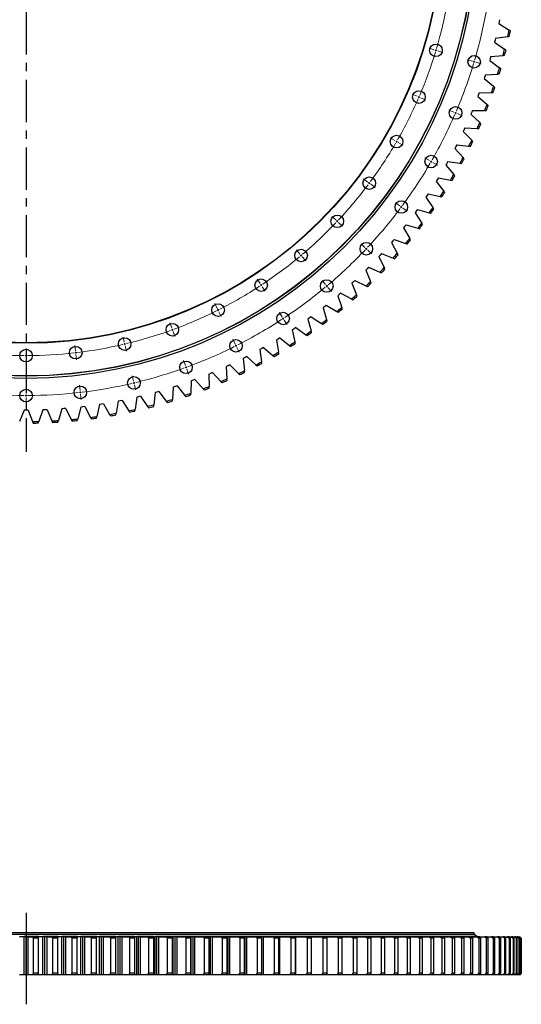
# Model space of a CAD drawing. Header units: millimetres. Extents: x -91 to 13095, y 5119 to 15556.
# Tile 5 of 14: x 3131 to 4450, y 10279 to 12866. Entities that reach past the tile are written whole.
import ezdxf

# ---------------------------------------------------------------- set-up
doc = ezdxf.new("R2010")
doc.units = ezdxf.units.MM
doc.header["$LTSCALE"] = 50
doc.linetypes.add('CENTER', pattern=[10.16, 6.35, -1.27, 1.27, -1.27])

msp = doc.modelspace()

# ---------------------------------------------------------------- linework, layer by layer
at = {"linetype": 'CENTER', "ltscale": 0.35}
msp.add_line((3147.9, 14486.5), (3147.9, 11730.6), dxfattribs=at)
at = {"color": 7, "linetype": 'Continuous', "lineweight": 25}
for p, q in [((4391.8, 12861.1), (4390.7, 12855.9)), ((4392.8, 12866.3), (4391.8, 12861.1)), ((4390.7, 12855.9), (4417.9, 12838.6)), ((4421.5, 12836.3), (4417.9, 12838.6)), ((4381.1, 12812.4), (4379.8, 12807.3)), ((4382.3, 12817.6), (4381.1, 12812.4)), ((4382.3, 12817.6), (4414.2, 12821.9)), ((4414.2, 12821.9), (4418.5, 12822.5)), ((4379.8, 12807.3), (4406.3, 12788.9)), ((4409.8, 12786.5), (4406.3, 12788.9)), ((4368.6, 12764.2), (4367.1, 12759.1)), ((4367.1, 12759.1), (4392.8, 12739.8)), ((4370, 12769.4), (4368.6, 12764.2)), ((4370, 12769.4), (4402, 12772.4)), ((4402, 12772.4), (4406.3, 12772.9)), ((4396.2, 12737.2), (4392.8, 12739.8)), ((4354.1, 12716.6), (4352.4, 12711.5)), ((4352.4, 12711.5), (4377.4, 12691.2)), ((4355.7, 12721.7), (4354.1, 12716.6)), ((4355.7, 12721.7), (4387.9, 12723.5)), ((4387.9, 12723.5), (4392.1, 12723.7)), ((4380.7, 12688.5), (4377.4, 12691.2)), ((4337.8, 12669.5), (4335.9, 12664.6)), ((4335.9, 12664.6), (4360, 12643.2)), ((4339.6, 12674.5), (4337.8, 12669.5)), ((4339.6, 12674.5), (4371.8, 12675.1)), ((4371.8, 12675.1), (4376.1, 12675.2)), ((4321.6, 12628.1), (4319.6, 12623.2)), ((4321.6, 12628.1), (4353.8, 12627.4)), ((4363.2, 12640.4), (4360, 12643.2)), ((4319.6, 12623.2), (4317.6, 12618.3)), ((4317.6, 12618.3), (4340.8, 12596)), ((4353.8, 12627.4), (4358.1, 12627.3)), ((4299.7, 12577.5), (4297.4, 12572.7)), ((4301.9, 12582.4), (4299.7, 12577.5)), ((4301.9, 12582.4), (4334, 12580.4)), ((4334, 12580.4), (4338.3, 12580.1)), ((4343.9, 12593.1), (4340.8, 12596)), ((4297.4, 12572.7), (4319.8, 12549.6)), ((4277.9, 12532.7), (4275.5, 12528)), ((4275.5, 12528), (4296.9, 12504)), ((4280.3, 12537.5), (4277.9, 12532.7)), ((4280.3, 12537.5), (4312.4, 12534.2)), ((4312.4, 12534.2), (4316.6, 12533.8)), ((4322.8, 12546.5), (4319.8, 12549.6)), ((4299.8, 12500.8), (4296.9, 12504)), ((4254.5, 12488.8), (4251.8, 12484.2)), ((4251.8, 12484.2), (4272.3, 12459.3)), ((4257, 12493.5), (4254.5, 12488.8)), ((4257, 12493.5), (4288.9, 12489)), ((4288.9, 12489), (4293.1, 12488.4)), ((4232, 12450.4), (4229.3, 12445.8)), ((4232, 12450.4), (4263.7, 12444.6)), ((4275, 12456), (4272.3, 12459.3)), ((4229.3, 12445.8), (4226.5, 12441.3)), ((4226.5, 12441.3), (4246, 12415.7)), ((4263.7, 12444.6), (4267.9, 12443.9)), ((4202.4, 12403.9), (4199.4, 12399.5)), ((4199.4, 12399.5), (4217.9, 12373.1)), ((4205.4, 12408.3), (4202.4, 12403.9)), ((4205.4, 12408.3), (4236.8, 12401.3)), ((4236.8, 12401.3), (4241, 12400.4)), ((4248.6, 12412.3), (4246, 12415.7)), ((4220.4, 12369.6), (4217.9, 12373.1)), ((4173.9, 12363), (4170.8, 12358.7)), ((4170.8, 12358.7), (4188.2, 12331.7)), ((4177, 12367.4), (4173.9, 12363)), ((4177, 12367.4), (4208.2, 12359.1)), ((4208.2, 12359.1), (4212.3, 12358)), ((4143.9, 12323.3), (4140.6, 12319.2)), ((4140.6, 12319.2), (4156.9, 12291.4)), ((4147.2, 12327.5), (4143.9, 12323.3)), ((4147.2, 12327.5), (4177.9, 12318.1)), ((4177.9, 12318.1), (4182, 12316.8)), ((4190.5, 12328.1), (4188.2, 12331.7)), ((4112.3, 12284.8), (4108.8, 12280.8)), ((4108.8, 12280.8), (4124.1, 12252.4)), ((4115.7, 12288.9), (4112.3, 12284.8)), ((4115.7, 12288.9), (4146.1, 12278.3)), ((4146.1, 12278.3), (4150.1, 12276.8)), ((4159.1, 12287.7), (4156.9, 12291.4)), ((4079.2, 12247.6), (4075.6, 12243.7)), ((4075.6, 12243.7), (4089.7, 12214.8)), ((4082.8, 12251.5), (4079.2, 12247.6)), ((4082.8, 12251.5), (4112.8, 12239.7)), ((4112.8, 12239.7), (4116.7, 12238.1)), ((4126.1, 12248.7), (4124.1, 12252.4)), ((4048.4, 12215.5), (4044.7, 12211.7)), ((4048.4, 12215.5), (4077.9, 12202.5)), ((4091.6, 12210.9), (4089.7, 12214.8)), ((4044.7, 12211.7), (4040.9, 12208)), ((4040.9, 12208), (4053.9, 12178.5)), ((4077.9, 12202.5), (4081.8, 12200.8)), ((4008.8, 12177.2), (4004.9, 12173.6)), ((4004.9, 12173.6), (4016.7, 12143.6)), ((4012.7, 12180.8), (4008.8, 12177.2)), ((4012.7, 12180.8), (4041.6, 12166.7)), ((4041.6, 12166.7), (4045.4, 12164.8)), ((4055.6, 12174.6), (4053.9, 12178.5)), ((3971.6, 12144.1), (3967.5, 12140.7)), ((3967.5, 12140.7), (3978.1, 12110.3)), ((3975.6, 12147.6), (3971.6, 12144.1)), ((3975.6, 12147.6), (4003.9, 12132.3)), ((4018.3, 12139.7), (4016.7, 12143.6)), ((3933.1, 12112.5), (3928.9, 12109.2)), ((3937.2, 12115.8), (3933.1, 12112.5)), ((3937.2, 12115.8), (3965, 12099.5)), ((4003.9, 12132.3), (4007.7, 12130.3)), ((3897.6, 12085.6), (3893.4, 12082.4)), ((3897.6, 12085.6), (3924.7, 12068.2)), ((3928.9, 12109.2), (3938.3, 12078.4)), ((3965, 12099.5), (3968.6, 12097.3)), ((3979.5, 12106.2), (3978.1, 12110.3)), ((3893.4, 12082.4), (3889, 12079.3)), ((3889, 12079.3), (3897.3, 12048.2)), ((3924.7, 12068.2), (3928.3, 12065.8)), ((3939.6, 12074.4), (3938.3, 12078.4)), ((3852.5, 12054), (3848, 12051)), ((3848, 12051), (3855, 12019.6)), ((3856.9, 12057), (3852.5, 12054)), ((3856.9, 12057), (3883.3, 12038.5)), ((3883.3, 12038.5), (3886.8, 12036)), ((3898.3, 12044.1), (3897.3, 12048.2)), ((3810.6, 12027.1), (3806, 12024.4)), ((3806, 12024.4), (3811.7, 11992.7)), ((3815.1, 12029.9), (3810.6, 12027.1)), ((3815.1, 12029.9), (3840.7, 12010.4)), ((3840.7, 12010.4), (3844.1, 12007.8)), ((3856, 12015.4), (3855, 12019.6)), ((3767.6, 12001.9), (3762.9, 11999.4)), ((3762.9, 11999.4), (3767.4, 11967.5)), ((3772.2, 12004.6), (3767.6, 12001.9)), ((3772.2, 12004.6), (3797, 11984.1)), ((3797, 11984.1), (3800.3, 11981.3)), ((3812.5, 11988.5), (3811.7, 11992.7)), ((3678.9, 11956.7), (3674, 11954.5)), ((3683.7, 11959), (3678.9, 11956.7)), ((3683.7, 11959), (3706.8, 11936.6)), ((3723.7, 11978.4), (3718.9, 11976.1)), ((3718.9, 11976.1), (3722.2, 11944)), ((3728.4, 11980.9), (3723.7, 11978.4)), ((3728.4, 11980.9), (3752.4, 11959.4)), ((3752.4, 11959.4), (3755.6, 11956.6)), ((3768, 11963.2), (3767.4, 11967.5)), ((3633.2, 11936.8), (3628.3, 11934.8)), ((3628.3, 11934.8), (3629, 11902.6)), ((3638.1, 11938.8), (3633.2, 11936.8)), ((3638.1, 11938.8), (3660.4, 11915.6)), ((3674, 11954.5), (3676, 11922.4)), ((3706.8, 11936.6), (3709.9, 11933.6)), ((3722.6, 11939.8), (3722.2, 11944)), ((3544.9, 11904), (3539.8, 11902.3)), ((3544.9, 11904), (3565.2, 11879)), ((3581.8, 11916.8), (3581.3, 11884.6)), ((3586.9, 11918.6), (3581.8, 11916.8)), ((3591.8, 11920.5), (3586.9, 11918.6)), ((3591.8, 11920.5), (3613.2, 11896.3)), ((3660.4, 11915.6), (3663.3, 11912.5)), ((3676.3, 11918.1), (3676, 11922.4)), ((3487, 11886.4), (3483.9, 11854.4)), ((3492.1, 11887.8), (3487, 11886.4)), ((3497.3, 11889.3), (3492.1, 11887.8)), ((3497.3, 11889.3), (3516.6, 11863.6)), ((3534.7, 11900.7), (3532.9, 11868.5)), ((3539.8, 11902.3), (3534.7, 11900.7)), ((3565.2, 11879), (3567.9, 11875.7)), ((3581.2, 11880.3), (3581.3, 11884.6)), ((3613.2, 11896.3), (3616, 11893.1)), ((3629.1, 11898.3), (3629, 11902.6)), ((3341, 11855), (3334.2, 11823.6)), ((3346.3, 11855.8), (3341, 11855)), ((3351.5, 11856.7), (3346.3, 11855.8)), ((3351.5, 11856.7), (3367.7, 11828.9)), ((3390.1, 11863.6), (3384.5, 11831.9)), ((3395.3, 11864.6), (3390.1, 11863.6)), ((3400.5, 11865.7), (3395.3, 11864.6)), ((3400.5, 11865.7), (3417.8, 11838.5)), ((3438.8, 11874.1), (3434.4, 11842.1)), ((3443.9, 11875.3), (3438.8, 11874.1)), ((3449.1, 11876.5), (3443.9, 11875.3)), ((3449.1, 11876.5), (3467.5, 11850.1)), ((3483.5, 11850.1), (3483.9, 11854.4)), ((3516.6, 11863.6), (3519.2, 11860.2)), ((3532.7, 11864.3), (3532.9, 11868.5)), ((3142.5, 11840.3), (3130.9, 11810.2)), ((3147.9, 11840.2), (3142.5, 11840.3)), ((3153.2, 11840.3), (3147.9, 11840.2)), ((3153.2, 11840.3), (3164.8, 11810.2)), ((3192.3, 11841), (3181.9, 11810.6)), ((3197.7, 11841.2), (3192.3, 11841)), ((3203, 11841.4), (3197.7, 11841.2)), ((3203, 11841.4), (3215.8, 11811.9)), ((3242.1, 11843.7), (3232.8, 11812.9)), ((3247.4, 11844.1), (3242.1, 11843.7)), ((3252.7, 11844.6), (3247.4, 11844.1)), ((3252.7, 11844.6), (3266.7, 11815.6)), ((3291.6, 11848.4), (3283.6, 11817.2)), ((3296.9, 11849), (3291.6, 11848.4)), ((3302.2, 11849.7), (3296.9, 11849)), ((3302.2, 11849.7), (3317.3, 11821.2)), ((3367.7, 11828.9), (3369.9, 11825.2)), ((3383.8, 11827.7), (3384.5, 11831.9)), ((3417.8, 11838.5), (3420.1, 11834.9)), ((3433.9, 11837.9), (3434.4, 11842.1)), ((3467.5, 11850.1), (3469.9, 11846.6)), ((3164.8, 11810.2), (3166.4, 11806.2)), ((3180.5, 11806.5), (3181.9, 11810.6)), ((3215.8, 11811.9), (3217.5, 11808)), ((3231.6, 11808.8), (3232.8, 11812.9)), ((3266.7, 11815.6), (3268.5, 11811.7)), ((3282.5, 11813.1), (3283.6, 11817.2)), ((3317.3, 11821.2), (3319.3, 11817.5)), ((3333.3, 11819.4), (3334.2, 11823.6)), ((4326.9, 10461.9), (1968.9, 10461.9)), ((4326.4, 10466.4), (1969.4, 10466.4)), ((4326.4, 10462.4), (1969.4, 10462.4)), ((3142.5, 10456.4), (3130.9, 10456.4)), ((3142.5, 10356.4), (3142.5, 10456.4)), ((3147.9, 10456.4), (3142.5, 10456.4)), ((3181.7, 10456.5), (3142.8, 10456.5)), ((3147.9, 10356.4), (3147.9, 10456.4)), ((3153.2, 10456.4), (3147.9, 10456.4)), ((3153.2, 10356.4), (3153.2, 10456.4)), ((3153.2, 10456.4), (3164.8, 10456.4)), ((3164.8, 10456.4), (3166.4, 10452.4)), ((3181.9, 10456.4), (3164.8, 10456.4)), ((3180.5, 10452.4), (3181.9, 10456.4)), ((3192.3, 10456.4), (3181.9, 10456.4)), ((3192.3, 10356.4), (3192.3, 10456.4)), ((3197.7, 10456.4), (3192.3, 10456.4)), ((3232.7, 10456.5), (3192.5, 10456.5)), ((3197.7, 10356.4), (3197.7, 10456.4)), ((3203, 10456.4), (3197.7, 10456.4)), ((3203, 10356.4), (3203, 10456.4)), ((3203, 10456.4), (3215.8, 10456.4)), ((3215.8, 10456.4), (3217.5, 10452.4)), ((3232.8, 10456.4), (3215.8, 10456.4)), ((3231.6, 10452.4), (3232.8, 10456.4)), ((3242.1, 10456.4), (3232.8, 10456.4)), ((3242.1, 10356.4), (3242.1, 10456.4)), ((3247.4, 10456.4), (3242.1, 10456.4)), ((3283.4, 10456.5), (3242.2, 10456.5)), ((3247.4, 10356.4), (3247.4, 10456.4)), ((3252.7, 10456.4), (3247.4, 10456.4)), ((3252.7, 10356.4), (3252.7, 10456.4)), ((3252.7, 10456.4), (3266.7, 10456.4)), ((3266.7, 10456.4), (3268.5, 10452.4)), ((3283.6, 10456.4), (3266.7, 10456.4)), ((3282.5, 10452.4), (3283.6, 10456.4)), ((3291.6, 10456.4), (3283.6, 10456.4)), ((3291.6, 10356.4), (3291.6, 10456.4)), ((3296.9, 10456.4), (3291.6, 10456.4)), ((3334.1, 10456.5), (3291.8, 10456.5)), ((3296.9, 10356.4), (3296.9, 10456.4)), ((3302.2, 10456.4), (3296.9, 10456.4)), ((3302.2, 10356.4), (3302.2, 10456.4)), ((3302.2, 10456.4), (3317.3, 10456.4)), ((3317.3, 10456.4), (3319.3, 10452.4)), ((3334.2, 10456.4), (3317.3, 10456.4)), ((3333.3, 10452.4), (3334.2, 10456.4)), ((3341, 10456.4), (3334.2, 10456.4)), ((3341, 10356.4), (3341, 10456.4)), ((3346.3, 10456.4), (3341, 10456.4)), ((3384.4, 10456.5), (3341.2, 10456.5)), ((3346.3, 10356.4), (3346.3, 10456.4)), ((3351.5, 10456.4), (3346.3, 10456.4)), ((3351.5, 10356.4), (3351.5, 10456.4)), ((3351.5, 10456.4), (3367.7, 10456.4)), ((3367.7, 10456.4), (3369.9, 10452.4)), ((3384.5, 10456.4), (3367.7, 10456.4)), ((3383.8, 10452.4), (3384.5, 10456.4)), ((3390.1, 10456.4), (3384.5, 10456.4)), ((3390.1, 10356.4), (3390.1, 10456.4)), ((3395.3, 10456.4), (3390.1, 10456.4)), ((3434.3, 10456.5), (3390.2, 10456.5)), ((3395.3, 10356.4), (3395.3, 10456.4)), ((3400.5, 10456.4), (3395.3, 10456.4)), ((3400.5, 10356.4), (3400.5, 10456.4)), ((3400.5, 10456.4), (3417.8, 10456.4)), ((3417.8, 10456.4), (3420.1, 10452.4)), ((3434.4, 10456.4), (3417.8, 10456.4)), ((3433.9, 10452.4), (3434.4, 10456.4)), ((3438.8, 10456.4), (3434.4, 10456.4)), ((3438.8, 10356.4), (3438.8, 10456.4)), ((3443.9, 10456.4), (3438.8, 10456.4)), ((3483.8, 10456.5), (3438.9, 10456.5)), ((3443.9, 10356.4), (3443.9, 10456.4)), ((3449.1, 10456.4), (3443.9, 10456.4)), ((3449.1, 10356.4), (3449.1, 10456.4)), ((3449.1, 10456.4), (3467.5, 10456.4)), ((3467.5, 10456.4), (3469.9, 10452.4)), ((3483.9, 10456.4), (3467.5, 10456.4)), ((3483.5, 10452.4), (3483.9, 10456.4)), ((3487, 10456.4), (3483.9, 10456.4)), ((3487, 10356.4), (3487, 10456.4)), ((3492.1, 10456.4), (3487, 10456.4)), ((3532.8, 10456.5), (3487.2, 10456.5)), ((3492.1, 10356.4), (3492.1, 10456.4)), ((3497.3, 10456.4), (3492.1, 10456.4)), ((3497.3, 10356.4), (3497.3, 10456.4)), ((3497.3, 10456.4), (3516.6, 10456.4)), ((3516.6, 10456.4), (3519.2, 10452.4)), ((3532.9, 10456.4), (3516.6, 10456.4)), ((3532.7, 10452.4), (3532.9, 10456.4)), ((3534.7, 10456.4), (3532.9, 10456.4)), ((3534.7, 10356.4), (3534.7, 10456.4)), ((3539.8, 10456.4), (3534.7, 10456.4)), ((3581.2, 10456.5), (3534.9, 10456.5)), ((3539.8, 10356.4), (3539.8, 10456.4)), ((3544.9, 10456.4), (3539.8, 10456.4)), ((3544.9, 10356.4), (3544.9, 10456.4)), ((3544.9, 10456.4), (3565.2, 10456.4)), ((3565.2, 10456.4), (3567.9, 10452.4)), ((3581.3, 10456.4), (3565.2, 10456.4)), ((3581.2, 10452.4), (3581.3, 10456.4)), ((3581.8, 10456.4), (3581.3, 10456.4)), ((3581.8, 10356.4), (3581.8, 10456.4)), ((3586.9, 10456.4), (3581.8, 10456.4)), ((4332.9, 10456.5), (3582, 10456.5)), ((3586.9, 10356.4), (3586.9, 10456.4)), ((3591.8, 10456.4), (3586.9, 10456.4)), ((3591.8, 10356.4), (3591.8, 10456.4)), ((3591.8, 10456.4), (3613.2, 10456.4)), ((3613.2, 10456.4), (3616, 10452.4)), ((3629, 10456.4), (3613.2, 10456.4)), ((3629.1, 10452.4), (3629, 10456.4)), ((3633.2, 10456.4), (3629, 10456.4)), ((3633.2, 10356.4), (3633.2, 10456.4)), ((3638.1, 10456.4), (3633.2, 10456.4)), ((3638.1, 10356.4), (3638.1, 10456.4)), ((3638.1, 10456.4), (3660.4, 10456.4)), ((3660.4, 10456.4), (3663.3, 10452.4)), ((3676, 10456.4), (3660.4, 10456.4)), ((3676.3, 10452.4), (3676, 10456.4)), ((3678.9, 10456.4), (3676, 10456.4)), ((3678.9, 10356.4), (3678.9, 10456.4)), ((3683.7, 10456.4), (3678.9, 10456.4)), ((3683.7, 10356.4), (3683.7, 10456.4)), ((3683.7, 10456.4), (3706.8, 10456.4)), ((3706.8, 10456.4), (3709.9, 10452.4)), ((3722.2, 10456.4), (3706.8, 10456.4)), ((3722.6, 10452.4), (3722.2, 10456.4)), ((3723.7, 10456.4), (3722.2, 10456.4)), ((3723.7, 10356.4), (3723.7, 10456.4)), ((3728.4, 10456.4), (3723.7, 10456.4)), ((3728.4, 10356.4), (3728.4, 10456.4)), ((3728.4, 10456.4), (3752.4, 10456.4)), ((3752.4, 10456.4), (3755.6, 10452.4)), ((3767.4, 10456.4), (3752.4, 10456.4)), ((3768, 10452.4), (3767.4, 10456.4)), ((3767.6, 10456.4), (3767.4, 10456.4)), ((3772.2, 10456.4), (3767.6, 10456.4)), ((3772.2, 10356.4), (3772.2, 10456.4)), ((3772.2, 10456.4), (3797, 10456.4)), ((3797, 10456.4), (3800.3, 10452.4)), ((3811.7, 10456.4), (3797, 10456.4)), ((3812.5, 10452.4), (3811.7, 10456.4)), ((3815.1, 10456.4), (3811.7, 10456.4)), ((3815.1, 10356.4), (3815.1, 10456.4)), ((3815.1, 10456.4), (3840.7, 10456.4)), ((3840.7, 10456.4), (3844.1, 10452.4)), ((3855, 10456.4), (3840.7, 10456.4)), ((3856, 10452.4), (3855, 10456.4)), ((3856.9, 10456.4), (3855, 10456.4)), ((3856.9, 10356.4), (3856.9, 10456.4)), ((3856.9, 10456.4), (3883.3, 10456.4)), ((3883.3, 10456.4), (3886.8, 10452.4)), ((3897.3, 10456.4), (3883.3, 10456.4)), ((3898.3, 10452.4), (3897.3, 10456.4)), ((3897.6, 10456.4), (3897.3, 10456.4)), ((3897.6, 10455), (3897.6, 10456.4)), ((3897.6, 10456.4), (3924.7, 10456.4)), ((3924.7, 10456.4), (3928.3, 10452.4)), ((3938.3, 10456.4), (3924.7, 10456.4)), ((3939.6, 10452.4), (3938.3, 10456.4)), ((3938.3, 10456.4), (3965, 10456.4)), ((3965, 10456.4), (3968.6, 10452.4)), ((3978.1, 10456.4), (3965, 10456.4)), ((3979.5, 10452.4), (3978.1, 10456.4)), ((3978.1, 10456.4), (4003.9, 10456.4)), ((4003.9, 10456.4), (4007.7, 10452.4)), ((4016.7, 10456.4), (4003.9, 10456.4)), ((4018.3, 10452.4), (4016.7, 10456.4)), ((4016.7, 10456.4), (4041.6, 10456.4)), ((4041.6, 10456.4), (4045.4, 10452.4)), ((4053.9, 10456.4), (4041.6, 10456.4)), ((4055.6, 10452.4), (4053.9, 10456.4)), ((4053.9, 10456.4), (4077.9, 10456.4)), ((4077.9, 10456.4), (4081.8, 10452.4)), ((4089.7, 10456.4), (4077.9, 10456.4)), ((4091.6, 10452.4), (4089.7, 10456.4)), ((4089.7, 10456.4), (4112.8, 10456.4)), ((4112.8, 10456.4), (4116.7, 10452.4)), ((4124.1, 10456.4), (4112.8, 10456.4)), ((4126.1, 10452.4), (4124.1, 10456.4)), ((4124.1, 10456.4), (4146.1, 10456.4)), ((4146.1, 10456.4), (4150.1, 10452.4)), ((4156.9, 10456.4), (4146.1, 10456.4)), ((4159.1, 10452.4), (4156.9, 10456.4)), ((4156.9, 10456.4), (4177.9, 10456.4)), ((4177.9, 10456.4), (4182, 10452.4)), ((4188.2, 10456.4), (4177.9, 10456.4)), ((4190.5, 10452.4), (4188.2, 10456.4)), ((4188.2, 10456.4), (4208.2, 10456.4)), ((4208.2, 10456.4), (4212.3, 10452.4)), ((4217.9, 10456.4), (4208.2, 10456.4)), ((4220.4, 10452.4), (4217.9, 10456.4)), ((4217.9, 10456.4), (4236.8, 10456.4)), ((4236.8, 10456.4), (4241, 10452.4)), ((4246, 10456.4), (4236.8, 10456.4)), ((4248.6, 10452.4), (4246, 10456.4)), ((4246, 10456.4), (4263.7, 10456.4)), ((4263.7, 10456.4), (4267.9, 10452.4)), ((4272.3, 10456.4), (4263.7, 10456.4)), ((4275, 10452.4), (4272.3, 10456.4)), ((4272.3, 10456.4), (4288.9, 10456.4)), ((4288.9, 10456.4), (4293.1, 10452.4)), ((4296.9, 10456.4), (4288.9, 10456.4)), ((4299.8, 10452.4), (4296.9, 10456.4)), ((4296.9, 10456.4), (4312.4, 10456.4)), ((4312.4, 10456.4), (4316.6, 10452.4)), ((4319.8, 10456.4), (4312.4, 10456.4)), ((4319.4, 10461.9), (4319.4, 10462.4)), ((4322.8, 10452.4), (4319.8, 10456.4)), ((4319.8, 10456.4), (4334, 10456.4)), ((4326.4, 10462.4), (4326.4, 10466.4)), ((4326.4, 10456.4), (4326.4, 10456.5)), ((4332.9, 10456.5), (4326.9, 10461.9)), ((4334, 10456.4), (4338.3, 10452.4)), ((4340.8, 10456.4), (4334, 10456.4)), ((4343.9, 10452.4), (4340.8, 10456.4)), ((4340.8, 10456.4), (4353.8, 10456.4)), ((4353.8, 10456.4), (4358.1, 10452.4)), ((4360, 10456.4), (4353.8, 10456.4)), ((4363.2, 10452.4), (4360, 10456.4)), ((4360, 10456.4), (4371.8, 10456.4)), ((4371.8, 10456.4), (4376.1, 10452.4)), ((4377.4, 10456.4), (4371.8, 10456.4)), ((4380.7, 10452.4), (4377.4, 10456.4)), ((4377.4, 10456.4), (4387.9, 10456.4)), ((4387.9, 10456.4), (4392.1, 10452.4)), ((4392.8, 10456.4), (4387.9, 10456.4)), ((4396.2, 10452.4), (4392.8, 10456.4)), ((4392.8, 10456.4), (4402, 10456.4)), ((4402, 10456.4), (4406.3, 10452.4)), ((4406.3, 10456.4), (4402, 10456.4)), ((4409.8, 10452.4), (4406.3, 10456.4)), ((4406.3, 10456.4), (4414.2, 10456.4)), ((4414.2, 10456.4), (4418.5, 10452.4)), ((4417.9, 10456.4), (4414.2, 10456.4)), ((4421.5, 10452.4), (4417.9, 10456.4)), ((4417.9, 10456.4), (4424.5, 10456.4)), ((4424.5, 10456.4), (4428.7, 10452.4)), ((4427.5, 10456.4), (4424.5, 10456.4)), ((4431.2, 10452.4), (4427.5, 10456.4)), ((4427.5, 10456.4), (4432.8, 10456.4)), ((4432.8, 10456.4), (4437, 10452.4)), ((4435.2, 10456.4), (4432.8, 10456.4)), ((4438.9, 10452.4), (4435.2, 10456.4)), ((4435.2, 10456.4), (4439.2, 10456.4)), ((4439.2, 10456.4), (4443.3, 10452.4)), ((4440.8, 10456.4), (4439.2, 10456.4)), ((4444.7, 10452.4), (4440.8, 10456.4)), ((4440.8, 10456.4), (4443.5, 10456.4)), ((4443.5, 10456.4), (4447.6, 10452.4)), ((4444.5, 10456.4), (4443.5, 10456.4)), ((4448.4, 10452.4), (4444.5, 10456.4)), ((4444.5, 10456.4), (4445.8, 10456.4)), ((4445.8, 10456.4), (4449.9, 10452.4)), ((4446.2, 10456.4), (4445.8, 10456.4)), ((4450.1, 10452.4), (4446.2, 10456.4)), ((3180.5, 10452.4), (3166.4, 10452.4)), ((3166.4, 10452.4), (3166.4, 10360.4)), ((3180.5, 10360.4), (3180.5, 10452.4)), ((3231.6, 10452.4), (3217.5, 10452.4)), ((3217.5, 10452.4), (3217.5, 10360.4)), ((3231.6, 10360.4), (3231.6, 10452.4)), ((3268.5, 10452.4), (3268.5, 10360.4)), ((3282.5, 10452.4), (3268.5, 10452.4)), ((3282.5, 10360.4), (3282.5, 10452.4)), ((3319.3, 10452.4), (3319.3, 10360.4)), ((3333.3, 10452.4), (3319.3, 10452.4)), ((3333.3, 10360.4), (3333.3, 10452.4)), ((3369.9, 10452.4), (3369.9, 10360.4)), ((3383.8, 10452.4), (3369.9, 10452.4)), ((3383.8, 10360.4), (3383.8, 10452.4)), ((3420.1, 10452.4), (3420.1, 10360.4)), ((3433.9, 10452.4), (3420.1, 10452.4)), ((3433.9, 10360.4), (3433.9, 10452.4)), ((3469.9, 10452.4), (3469.9, 10360.4)), ((3483.5, 10452.4), (3469.9, 10452.4)), ((3483.5, 10360.4), (3483.5, 10452.4)), ((3532.7, 10452.4), (3519.2, 10452.4)), ((3519.2, 10452.4), (3519.2, 10360.4)), ((3532.7, 10360.4), (3532.7, 10452.4)), ((3581.2, 10452.4), (3567.9, 10452.4)), ((3567.9, 10452.4), (3567.9, 10360.4)), ((3581.2, 10360.4), (3581.2, 10452.4)), ((3616, 10452.4), (3616, 10360.4)), ((3629.1, 10452.4), (3616, 10452.4)), ((3629.1, 10360.4), (3629.1, 10452.4)), ((3663.3, 10452.4), (3663.3, 10360.4)), ((3676.3, 10452.4), (3663.3, 10452.4)), ((3676.3, 10360.4), (3676.3, 10452.4)), ((3722.6, 10452.4), (3709.9, 10452.4)), ((3709.9, 10452.4), (3709.9, 10360.4)), ((3722.6, 10360.4), (3722.6, 10452.4)), ((3768, 10452.4), (3755.6, 10452.4)), ((3755.6, 10452.4), (3755.6, 10360.4)), ((3768, 10360.4), (3768, 10452.4)), ((3812.5, 10452.4), (3800.3, 10452.4)), ((3800.3, 10452.4), (3800.3, 10360.4)), ((3812.5, 10360.4), (3812.5, 10452.4)), ((3844.1, 10452.4), (3844.1, 10360.4)), ((3856, 10452.4), (3844.1, 10452.4)), ((3856, 10360.4), (3856, 10452.4)), ((3886.8, 10452.4), (3886.8, 10360.4)), ((3898.3, 10452.4), (3886.8, 10452.4)), ((3898.3, 10360.4), (3898.3, 10452.4)), ((3928.3, 10452.4), (3928.3, 10360.4)), ((3939.6, 10452.4), (3928.3, 10452.4)), ((3939.6, 10360.4), (3939.6, 10452.4)), ((3979.5, 10452.4), (3968.6, 10452.4)), ((3968.6, 10452.4), (3968.6, 10360.4)), ((3979.5, 10360.4), (3979.5, 10452.4)), ((4018.3, 10452.4), (4007.7, 10452.4)), ((4007.7, 10452.4), (4007.7, 10360.4)), ((4018.3, 10360.4), (4018.3, 10452.4)), ((4045.4, 10452.4), (4045.4, 10360.4)), ((4055.6, 10452.4), (4045.4, 10452.4)), ((4055.6, 10360.4), (4055.6, 10452.4)), ((4091.6, 10452.4), (4081.8, 10452.4)), ((4081.8, 10452.4), (4081.8, 10360.4)), ((4091.6, 10360.4), (4091.6, 10452.4)), ((4126.1, 10452.4), (4116.7, 10452.4)), ((4116.7, 10452.4), (4116.7, 10360.4)), ((4126.1, 10360.4), (4126.1, 10452.4)), ((4159.1, 10452.4), (4150.1, 10452.4)), ((4150.1, 10452.4), (4150.1, 10360.4)), ((4159.1, 10360.4), (4159.1, 10452.4)), ((4190.5, 10452.4), (4182, 10452.4)), ((4182, 10452.4), (4182, 10360.4)), ((4190.5, 10360.4), (4190.5, 10452.4)), ((4212.3, 10452.4), (4212.3, 10360.4)), ((4220.4, 10452.4), (4212.3, 10452.4)), ((4220.4, 10360.4), (4220.4, 10452.4)), ((4241, 10452.4), (4241, 10360.4)), ((4248.6, 10452.4), (4241, 10452.4)), ((4248.6, 10360.4), (4248.6, 10452.4)), ((4267.9, 10452.4), (4267.9, 10360.4)), ((4275, 10452.4), (4267.9, 10452.4)), ((4275, 10360.4), (4275, 10452.4)), ((4293.1, 10452.4), (4293.1, 10360.4)), ((4299.8, 10452.4), (4293.1, 10452.4)), ((4299.8, 10360.4), (4299.8, 10452.4)), ((4316.6, 10452.4), (4316.6, 10360.4)), ((4322.8, 10452.4), (4316.6, 10452.4)), ((4322.8, 10360.4), (4322.8, 10452.4)), ((4338.3, 10452.4), (4338.3, 10360.4)), ((4343.9, 10452.4), (4338.3, 10452.4)), ((4343.9, 10360.4), (4343.9, 10452.4)), ((4358.1, 10452.4), (4358.1, 10360.4)), ((4363.2, 10452.4), (4358.1, 10452.4)), ((4363.2, 10360.4), (4363.2, 10452.4)), ((4376.1, 10452.4), (4376.1, 10360.4)), ((4380.7, 10452.4), (4376.1, 10452.4)), ((4380.7, 10360.4), (4380.7, 10452.4)), ((4392.1, 10452.4), (4392.1, 10360.4)), ((4396.2, 10452.4), (4392.1, 10452.4)), ((4396.2, 10360.4), (4396.2, 10452.4)), ((4406.3, 10452.4), (4406.3, 10360.4)), ((4409.8, 10452.4), (4406.3, 10452.4)), ((4409.8, 10360.4), (4409.8, 10452.4)), ((4418.5, 10452.4), (4418.5, 10360.4)), ((4421.5, 10452.4), (4418.5, 10452.4)), ((4421.5, 10360.4), (4421.5, 10452.4)), ((4428.7, 10452.4), (4428.7, 10360.4)), ((4431.2, 10452.4), (4428.7, 10452.4)), ((4431.2, 10360.4), (4431.2, 10452.4)), ((4437, 10452.4), (4437, 10360.4)), ((4438.9, 10452.4), (4437, 10452.4)), ((4438.9, 10360.4), (4438.9, 10452.4)), ((4443.3, 10452.4), (4443.3, 10360.4)), ((4444.7, 10452.4), (4443.3, 10452.4)), ((4444.7, 10360.4), (4444.7, 10452.4)), ((4447.6, 10452.4), (4447.6, 10360.4)), ((4448.4, 10452.4), (4447.6, 10452.4)), ((4448.4, 10360.4), (4448.4, 10452.4)), ((4449.9, 10452.4), (4449.9, 10360.4)), ((4450.1, 10452.4), (4449.9, 10452.4)), ((4450.1, 10360.4), (4450.1, 10452.4)), ((3142.5, 10356.4), (3130.9, 10356.4)), ((3147.9, 10356.4), (3142.5, 10356.4)), ((3153.2, 10356.4), (3147.9, 10356.4)), ((3164.8, 10356.4), (3153.2, 10356.4)), ((3166.4, 10360.4), (3164.8, 10356.4)), ((3181.9, 10356.4), (3164.8, 10356.4)), ((3180.5, 10360.4), (3166.4, 10360.4)), ((3181.9, 10356.4), (3180.5, 10360.4)), ((3192.3, 10356.4), (3181.9, 10356.4)), ((3197.7, 10356.4), (3192.3, 10356.4)), ((3203, 10356.4), (3197.7, 10356.4)), ((3215.8, 10356.4), (3203, 10356.4)), ((3217.5, 10360.4), (3215.8, 10356.4)), ((3232.8, 10356.4), (3215.8, 10356.4)), ((3231.6, 10360.4), (3217.5, 10360.4)), ((3232.8, 10356.4), (3231.6, 10360.4)), ((3242.1, 10356.4), (3232.8, 10356.4)), ((3247.4, 10356.4), (3242.1, 10356.4)), ((3252.7, 10356.4), (3247.4, 10356.4)), ((3266.7, 10356.4), (3252.7, 10356.4)), ((3268.5, 10360.4), (3266.7, 10356.4)), ((3283.6, 10356.4), (3266.7, 10356.4)), ((3282.5, 10360.4), (3268.5, 10360.4)), ((3283.6, 10356.4), (3282.5, 10360.4)), ((3291.6, 10356.4), (3283.6, 10356.4)), ((3296.9, 10356.4), (3291.6, 10356.4)), ((3302.2, 10356.4), (3296.9, 10356.4)), ((3317.3, 10356.4), (3302.2, 10356.4)), ((3319.3, 10360.4), (3317.3, 10356.4)), ((3334.2, 10356.4), (3317.3, 10356.4)), ((3333.3, 10360.4), (3319.3, 10360.4)), ((3334.2, 10356.4), (3333.3, 10360.4)), ((3341, 10356.4), (3334.2, 10356.4)), ((3346.3, 10356.4), (3341, 10356.4)), ((3351.5, 10356.4), (3346.3, 10356.4)), ((3367.7, 10356.4), (3351.5, 10356.4)), ((3369.9, 10360.4), (3367.7, 10356.4)), ((3384.5, 10356.4), (3367.7, 10356.4)), ((3383.8, 10360.4), (3369.9, 10360.4)), ((3384.5, 10356.4), (3383.8, 10360.4)), ((3390.1, 10356.4), (3384.5, 10356.4)), ((3395.3, 10356.4), (3390.1, 10356.4)), ((3400.5, 10356.4), (3395.3, 10356.4)), ((3417.8, 10356.4), (3400.5, 10356.4)), ((3420.1, 10360.4), (3417.8, 10356.4)), ((3434.4, 10356.4), (3417.8, 10356.4)), ((3433.9, 10360.4), (3420.1, 10360.4)), ((3434.4, 10356.4), (3433.9, 10360.4)), ((3438.8, 10356.4), (3434.4, 10356.4)), ((3443.9, 10356.4), (3438.8, 10356.4)), ((3449.1, 10356.4), (3443.9, 10356.4)), ((3467.5, 10356.4), (3449.1, 10356.4)), ((3469.9, 10360.4), (3467.5, 10356.4)), ((3483.9, 10356.4), (3467.5, 10356.4)), ((3483.5, 10360.4), (3469.9, 10360.4)), ((3483.9, 10356.4), (3483.5, 10360.4)), ((3487, 10356.4), (3483.9, 10356.4)), ((3492.1, 10356.4), (3487, 10356.4)), ((3497.3, 10356.4), (3492.1, 10356.4)), ((3516.6, 10356.4), (3497.3, 10356.4)), ((3519.2, 10360.4), (3516.6, 10356.4)), ((3532.9, 10356.4), (3516.6, 10356.4)), ((3532.7, 10360.4), (3519.2, 10360.4)), ((3532.9, 10356.4), (3532.7, 10360.4)), ((3534.7, 10356.4), (3532.9, 10356.4)), ((3539.8, 10356.4), (3534.7, 10356.4)), ((3544.9, 10356.4), (3539.8, 10356.4)), ((3565.2, 10356.4), (3544.9, 10356.4)), ((3567.9, 10360.4), (3565.2, 10356.4)), ((3581.3, 10356.4), (3565.2, 10356.4)), ((3581.2, 10360.4), (3567.9, 10360.4)), ((3581.3, 10356.4), (3581.2, 10360.4)), ((3581.8, 10356.4), (3581.3, 10356.4)), ((3586.9, 10356.4), (3581.8, 10356.4)), ((3591.8, 10356.4), (3586.9, 10356.4)), ((3613.2, 10356.4), (3591.8, 10356.4)), ((3616, 10360.4), (3613.2, 10356.4)), ((3629, 10356.4), (3613.2, 10356.4)), ((3629.1, 10360.4), (3616, 10360.4)), ((3629, 10356.4), (3629.1, 10360.4)), ((3633.2, 10356.4), (3629, 10356.4)), ((3638.1, 10356.4), (3633.2, 10356.4)), ((3660.4, 10356.4), (3638.1, 10356.4)), ((3663.3, 10360.4), (3660.4, 10356.4)), ((3676, 10356.4), (3660.4, 10356.4)), ((3676.3, 10360.4), (3663.3, 10360.4)), ((3676, 10356.4), (3676.3, 10360.4)), ((3678.9, 10356.4), (3676, 10356.4)), ((3683.7, 10356.4), (3678.9, 10356.4)), ((3706.8, 10356.4), (3683.7, 10356.4)), ((3709.9, 10360.4), (3706.8, 10356.4)), ((3722.2, 10356.4), (3706.8, 10356.4)), ((3722.6, 10360.4), (3709.9, 10360.4)), ((3722.2, 10356.4), (3722.6, 10360.4)), ((3723.7, 10356.4), (3722.2, 10356.4)), ((3728.4, 10356.4), (3723.7, 10356.4)), ((3752.4, 10356.4), (3728.4, 10356.4)), ((3755.6, 10360.4), (3752.4, 10356.4)), ((3767.4, 10356.4), (3752.4, 10356.4)), ((3768, 10360.4), (3755.6, 10360.4)), ((3767.4, 10356.4), (3768, 10360.4)), ((3767.6, 10356.4), (3767.4, 10356.4)), ((3772.2, 10356.4), (3767.6, 10356.4)), ((3797, 10356.4), (3772.2, 10356.4)), ((3800.3, 10360.4), (3797, 10356.4)), ((3811.7, 10356.4), (3797, 10356.4)), ((3812.5, 10360.4), (3800.3, 10360.4)), ((3811.7, 10356.4), (3812.5, 10360.4)), ((3815.1, 10356.4), (3811.7, 10356.4)), ((3840.7, 10356.4), (3815.1, 10356.4)), ((3844.1, 10360.4), (3840.7, 10356.4)), ((3855, 10356.4), (3840.7, 10356.4)), ((3856, 10360.4), (3844.1, 10360.4)), ((3855, 10356.4), (3856, 10360.4)), ((3856.9, 10356.4), (3855, 10356.4)), ((3883.3, 10356.4), (3856.9, 10356.4)), ((3886.8, 10360.4), (3883.3, 10356.4)), ((3897.3, 10356.4), (3883.3, 10356.4)), ((3898.3, 10360.4), (3886.8, 10360.4)), ((3897.3, 10356.4), (3898.3, 10360.4)), ((3897.6, 10356.4), (3897.3, 10356.4)), ((3897.6, 10356.4), (3897.6, 10357.9)), ((3924.7, 10356.4), (3897.6, 10356.4)), ((3928.3, 10360.4), (3924.7, 10356.4)), ((3938.3, 10356.4), (3924.7, 10356.4)), ((3939.6, 10360.4), (3928.3, 10360.4)), ((3938.3, 10356.4), (3939.6, 10360.4)), ((3965, 10356.4), (3938.5, 10356.4)), ((3968.6, 10360.4), (3965, 10356.4)), ((3978.1, 10356.4), (3965, 10356.4)), ((3979.5, 10360.4), (3968.6, 10360.4)), ((3978.1, 10356.4), (3979.5, 10360.4)), ((4003.9, 10356.4), (3978.3, 10356.4)), ((4007.7, 10360.4), (4003.9, 10356.4)), ((4016.7, 10356.4), (4003.9, 10356.4)), ((4018.3, 10360.4), (4007.7, 10360.4)), ((4016.7, 10356.4), (4018.3, 10360.4)), ((4041.6, 10356.4), (4016.9, 10356.4)), ((4045.4, 10360.4), (4041.6, 10356.4)), ((4053.9, 10356.4), (4041.6, 10356.4)), ((4055.6, 10360.4), (4045.4, 10360.4)), ((4053.9, 10356.4), (4055.6, 10360.4)), ((4077.9, 10356.4), (4054.1, 10356.4)), ((4081.8, 10360.4), (4077.9, 10356.4)), ((4089.7, 10356.4), (4077.9, 10356.4)), ((4091.6, 10360.4), (4081.8, 10360.4)), ((4089.7, 10356.4), (4091.6, 10360.4)), ((4112.8, 10356.4), (4090, 10356.4)), ((4116.7, 10360.4), (4112.8, 10356.4)), ((4124.1, 10356.4), (4112.8, 10356.4)), ((4126.1, 10360.4), (4116.7, 10360.4)), ((4124.1, 10356.4), (4126.1, 10360.4)), ((4146.1, 10356.4), (4124.2, 10356.4)), ((4150.1, 10360.4), (4146.1, 10356.4)), ((4156.9, 10356.4), (4146.1, 10356.4)), ((4159.1, 10360.4), (4150.1, 10360.4)), ((4156.9, 10356.4), (4159.1, 10360.4)), ((4177.9, 10356.4), (4157.1, 10356.4)), ((4182, 10360.4), (4177.9, 10356.4)), ((4188.2, 10356.4), (4177.9, 10356.4)), ((4190.5, 10360.4), (4182, 10360.4)), ((4188.2, 10356.4), (4190.5, 10360.4)), ((4208.2, 10356.4), (4188.4, 10356.4)), ((4212.3, 10360.4), (4208.2, 10356.4)), ((4217.9, 10356.4), (4208.2, 10356.4)), ((4220.4, 10360.4), (4212.3, 10360.4)), ((4217.9, 10356.4), (4220.4, 10360.4)), ((4236.8, 10356.4), (4218.1, 10356.4)), ((4241, 10360.4), (4236.8, 10356.4)), ((4246, 10356.4), (4236.8, 10356.4)), ((4248.6, 10360.4), (4241, 10360.4)), ((4246, 10356.4), (4248.6, 10360.4)), ((4263.7, 10356.4), (4246.1, 10356.4)), ((4267.9, 10360.4), (4263.7, 10356.4)), ((4272.3, 10356.4), (4263.7, 10356.4)), ((4275, 10360.4), (4267.9, 10360.4)), ((4272.3, 10356.4), (4275, 10360.4)), ((4288.9, 10356.4), (4272.5, 10356.4)), ((4293.1, 10360.4), (4288.9, 10356.4)), ((4296.9, 10356.4), (4288.9, 10356.4)), ((4299.8, 10360.4), (4293.1, 10360.4)), ((4296.9, 10356.4), (4299.8, 10360.4)), ((4312.4, 10356.4), (4297.1, 10356.4)), ((4316.6, 10360.4), (4312.4, 10356.4)), ((4319.8, 10356.4), (4312.4, 10356.4)), ((4322.8, 10360.4), (4316.6, 10360.4)), ((4319.8, 10356.4), (4322.8, 10360.4)), ((4334, 10356.4), (4320, 10356.4)), ((4338.3, 10360.4), (4334, 10356.4)), ((4340.8, 10356.4), (4334, 10356.4)), ((4343.9, 10360.4), (4338.3, 10360.4)), ((4340.8, 10356.4), (4343.9, 10360.4)), ((4353.8, 10356.4), (4341, 10356.4)), ((4358.1, 10360.4), (4353.8, 10356.4)), ((4360, 10356.4), (4353.8, 10356.4)), ((4363.2, 10360.4), (4358.1, 10360.4)), ((4360, 10356.4), (4363.2, 10360.4)), ((4371.8, 10356.4), (4360.2, 10356.4)), ((4376.1, 10360.4), (4371.8, 10356.4)), ((4377.4, 10356.4), (4371.8, 10356.4)), ((4380.7, 10360.4), (4376.1, 10360.4)), ((4377.4, 10356.4), (4380.7, 10360.4)), ((4387.9, 10356.4), (4377.5, 10356.4)), ((4392.1, 10360.4), (4387.9, 10356.4)), ((4392.8, 10356.4), (4387.9, 10356.4)), ((4396.2, 10360.4), (4392.1, 10360.4)), ((4392.8, 10356.4), (4396.2, 10360.4)), ((4402, 10356.4), (4393, 10356.4)), ((4406.3, 10360.4), (4402, 10356.4)), ((4406.3, 10356.4), (4402, 10356.4)), ((4406.3, 10356.4), (4409.8, 10360.4)), ((4409.8, 10360.4), (4406.3, 10360.4)), ((4414.2, 10356.4), (4406.5, 10356.4)), ((4418.5, 10360.4), (4414.2, 10356.4)), ((4417.9, 10356.4), (4414.2, 10356.4)), ((4417.9, 10356.4), (4421.5, 10360.4)), ((4424.5, 10356.4), (4418.1, 10356.4)), ((4421.5, 10360.4), (4418.5, 10360.4)), ((4428.7, 10360.4), (4424.5, 10356.4)), ((4427.5, 10356.4), (4424.5, 10356.4)), ((4427.5, 10356.4), (4431.2, 10360.4)), ((4432.8, 10356.4), (4427.7, 10356.4)), ((4431.2, 10360.4), (4428.7, 10360.4)), ((4437, 10360.4), (4432.8, 10356.4)), ((4435.2, 10356.4), (4432.8, 10356.4)), ((4435.2, 10356.4), (4438.9, 10360.4)), ((4439.2, 10356.4), (4435.3, 10356.4)), ((4438.9, 10360.4), (4437, 10360.4)), ((4443.3, 10360.4), (4439.2, 10356.4)), ((4440.8, 10356.4), (4439.2, 10356.4)), ((4440.8, 10356.4), (4444.7, 10360.4)), ((4443.5, 10356.4), (4441, 10356.4)), ((4444.7, 10360.4), (4443.3, 10360.4)), ((4447.6, 10360.4), (4443.5, 10356.4)), ((4444.5, 10356.4), (4443.5, 10356.4)), ((4444.5, 10356.4), (4448.4, 10360.4)), ((4445.8, 10356.4), (4444.7, 10356.4)), ((4449.9, 10360.4), (4445.8, 10356.4)), ((4446.2, 10356.4), (4445.8, 10356.4)), ((4446.2, 10356.4), (4450.1, 10360.4)), ((4448.4, 10360.4), (4447.6, 10360.4)), ((4450.1, 10360.4), (4449.9, 10360.4))]:
    msp.add_line(p, q, dxfattribs=at)
at = {"color": 0, "linetype": 'Continuous', "lineweight": 18}
for p, q in [((4220.8, 12787.3), (4207.4, 12791.3)), ((4225.6, 12785.9), (4223.2, 12786.6)), ((4225.6, 12785.9), (4228, 12785.1)), ((4230.4, 12784.4), (4243.8, 12780.4)), ((4321.4, 12757.2), (4308, 12761.2)), ((4326.2, 12755.7), (4323.8, 12756.5)), ((4326.2, 12755.7), (4328.6, 12755)), ((4331, 12754.3), (4344.4, 12750.3)), ((4176.3, 12664.9), (4163.4, 12670.5)), ((4180.9, 12662.9), (4178.6, 12663.9)), ((4180.9, 12662.9), (4183.2, 12661.9)), ((4185.5, 12660.9), (4198.3, 12655.4)), ((4272.7, 12623.3), (4259.8, 12628.9)), ((4277.3, 12621.3), (4275, 12622.3)), ((4277.3, 12621.3), (4279.6, 12620.3)), ((4281.9, 12619.4), (4294.7, 12613.8)), ((4117.8, 12548.5), (4105.7, 12555.5)), ((4122.1, 12546), (4120, 12547.3)), ((4122.1, 12546), (4124.3, 12544.8)), ((4126.5, 12543.5), (4138.6, 12536.5)), ((4208.7, 12496), (4196.6, 12503)), ((4213.1, 12493.5), (4210.9, 12494.8)), ((4213.1, 12493.5), (4215.2, 12492.3)), ((4217.4, 12491), (4229.5, 12484)), ((4046.2, 12439.7), (4035, 12448.1)), ((4050.3, 12436.7), (4048.3, 12438.2)), ((4050.3, 12436.7), (4052.3, 12435.2)), ((4054.3, 12433.7), (4065.5, 12425.4)), ((4130.5, 12377), (4119.2, 12385.4)), ((4134.5, 12374), (4132.5, 12375.5)), ((4134.5, 12374), (4136.5, 12372.5)), ((4138.5, 12371), (4149.7, 12362.7)), ((3962.5, 12339.9), (3952.3, 12349.5)), ((3966.2, 12336.5), (3964.3, 12338.2)), ((3966.2, 12336.5), (3968, 12334.8)), ((3969.8, 12333.1), (3980, 12323.5)), ((4038.9, 12267.9), (4028.7, 12277.5)), ((4042.5, 12264.4), (4040.7, 12266.2)), ((3867.8, 12250.5), (3858.8, 12261.3)), ((3871, 12246.7), (3869.4, 12248.6)), ((3871, 12246.7), (3872.6, 12244.8)), ((3874.2, 12242.9), (3883.2, 12232.2)), ((4042.5, 12264.4), (4044.4, 12262.7)), ((4046.2, 12261), (4056.4, 12251.4)), ((3763.3, 12172.8), (3755.6, 12184.5)), ((3766.1, 12168.6), (3764.7, 12170.7)), ((3766.1, 12168.6), (3767.4, 12166.5)), ((3768.8, 12164.4), (3776.5, 12152.7)), ((3935.3, 12170.1), (3926.3, 12180.8)), ((3938.5, 12166.3), (3936.9, 12168.2)), ((3938.5, 12166.3), (3940.1, 12164.4)), ((3941.7, 12162.5), (3950.7, 12151.7)), ((3650.5, 12107.6), (3644.2, 12120.2)), ((3652.8, 12103.2), (3651.6, 12105.4)), ((3652.8, 12103.2), (3653.9, 12100.9)), ((3655, 12098.7), (3661.3, 12086.2)), ((3821, 12085), (3813.3, 12096.7)), ((3530.9, 12056.1), (3526.1, 12069.2)), ((3823.8, 12080.9), (3822.4, 12083)), ((3823.8, 12080.9), (3825.1, 12078.8)), ((3826.5, 12076.7), (3834.2, 12065)), ((3532.6, 12051.4), (3531.8, 12053.7)), ((3532.6, 12051.4), (3533.5, 12049)), ((3534.4, 12046.7), (3539.1, 12033.5)), ((3277.9, 11996.1), (3276.3, 12010)), ((3406.2, 12018.7), (3402.9, 12032.3)), ((3407.3, 12013.8), (3406.7, 12016.3)), ((3407.3, 12013.8), (3407.9, 12011.4)), ((3408.5, 12009), (3411.7, 11995.4)), ((3697.6, 12013.8), (3691.4, 12026.3)), ((3699.9, 12009.3), (3698.8, 12011.6)), ((3699.9, 12009.3), (3701, 12007.1)), ((3147.9, 11988.5), (3147.9, 12002.5)), ((3147.9, 11983.5), (3147.9, 11986)), ((3147.9, 11983.5), (3147.9, 11981)), ((3278.5, 11991.1), (3278.2, 11993.6)), ((3278.5, 11991.1), (3278.8, 11988.6)), ((3279.1, 11986.2), (3280.7, 11972.3)), ((3702.1, 12004.9), (3708.4, 11992.4)), ((3147.9, 11978.5), (3147.9, 11964.5)), ((3566.8, 11957.4), (3562.1, 11970.5)), ((3568.6, 11952.7), (3567.7, 11955)), ((3430.4, 11916.5), (3427.1, 11930.2)), ((3568.6, 11952.7), (3569.4, 11950.3)), ((3570.3, 11948), (3575.1, 11934.8)), ((3290.1, 11891.8), (3288.5, 11905.7)), ((3431.5, 11911.7), (3430.9, 11914.1)), ((3431.5, 11911.7), (3432.1, 11909.2)), ((3432.7, 11906.8), (3435.9, 11893.2)), ((3147.9, 11883.5), (3147.9, 11897.5)), ((3147.9, 11878.5), (3147.9, 11881)), ((3147.9, 11878.5), (3147.9, 11876)), ((3290.7, 11886.8), (3290.4, 11889.3)), ((3290.7, 11886.8), (3291, 11884.4)), ((3291.2, 11881.9), (3292.9, 11868)), ((3147.9, 11873.5), (3147.9, 11859.5))]:
    msp.add_line(p, q, dxfattribs=at)
at = {"lineweight": 25}
msp.add_line((3147.9, 10519.1), (3147.9, 10278.6), dxfattribs=at)
at = {"color": 82, "linetype": 'Continuous', "lineweight": 25}
for p, q in [((3767.6, 10455.3), (3767.6, 10456.4)), ((3767.6, 10356.4), (3767.6, 10357.5))]:
    msp.add_line(p, q, dxfattribs=at)
at = {"color": 7, "linetype": 'Continuous', "lineweight": 25}
for centre, radius in [((3147.9, 13108.5), 1185), ((3147.9, 13108.5), 1179), ((3147.9, 13108.5), 1178.5), ((3147.9, 13108.5), 1092.5), ((3147.9, 13108.5), 1091.5), ((4225.6, 12785.9), 16.5), ((4326.2, 12755.7), 16.5), ((4180.9, 12662.9), 16.5), ((4277.3, 12621.3), 16.5), ((4122.1, 12546), 16.5), ((4213.1, 12493.5), 16.5), ((4050.3, 12436.7), 16.5), ((4134.5, 12374), 16.5), ((3966.2, 12336.5), 16.5), ((4042.5, 12264.4), 16.5), ((3871, 12246.7), 16.5), ((3766.1, 12168.6), 16.5), ((3938.5, 12166.3), 16.5), ((3652.8, 12103.2), 16.5), ((3823.8, 12080.9), 16.5), ((3532.6, 12051.4), 16.5), ((3278.5, 11991.1), 16.5), ((3407.3, 12013.8), 16.5), ((3699.9, 12009.3), 16.5), ((3147.9, 11983.5), 16.5), ((3568.6, 11952.7), 16.5), ((3290.7, 11886.8), 16.5), ((3431.5, 11911.7), 16.5), ((3147.9, 11878.5), 16.5)]:
    msp.add_circle(centre, radius, dxfattribs=at)
at = {"color": 0, "linetype": 'Continuous', "lineweight": 18}
for radius, start, end in [(1125, 343.588, 349.7454), (1230, 343.5662, 349.7671), (1125, 343.206, 343.3333), (1125, 343.3333, 343.4607), (1125, 336.9213, 343.0787), (1230, 343.3333, 343.4498), (1230, 336.8996, 343.1004), (1230, 343.2169, 343.3333), (1125, 330.2546, 336.412), (1125, 336.5393, 336.6667), (1125, 336.6667, 336.794), (1230, 330.2329, 336.4338), (1230, 336.5502, 336.6667), (1230, 336.6667, 336.7831), (1125, 323.588, 329.7454), (1125, 329.8727, 330), (1125, 330, 330.1273), (1230, 323.5662, 329.7671), (1230, 329.8835, 330), (1230, 330, 330.1165), (1125, 316.9213, 323.0787), (1125, 323.206, 323.3333), (1125, 323.3333, 323.4607), (1230, 316.8996, 323.1004), (1230, 323.2169, 323.3333), (1230, 323.3333, 323.4498), (1125, 310.2546, 316.412), (1125, 316.5393, 316.6667), (1125, 316.6667, 316.794), (1230, 316.6667, 316.7831), (1125, 303.588, 309.7454), (1125, 309.8727, 310), (1125, 310, 310.1273), (1230, 310.2329, 316.4338), (1230, 316.5502, 316.6667), (1125, 296.9213, 303.0787), (1125, 303.206, 303.3333), (1125, 303.3333, 303.4607), (1230, 303.5662, 309.7671), (1230, 309.8835, 310), (1230, 310, 310.1165), (1125, 290.2546, 296.412), (1125, 296.5393, 296.6667), (1125, 296.6667, 296.794), (1230, 296.8996, 303.1004), (1230, 303.2169, 303.3333), (1230, 303.3333, 303.4498), (1125, 283.588, 289.7454), (1125, 289.8727, 290), (1125, 290, 290.1273), (1125, 276.9213, 283.0787), (1125, 283.206, 283.3333), (1125, 283.3333, 283.4607), (1230, 290.2329, 296.4338), (1230, 296.5502, 296.6667), (1230, 296.6667, 296.7831), (1125, 263.588, 269.7454), (1125, 269.8727, 270), (1125, 270, 270.1273), (1125, 270.2546, 276.412), (1125, 276.5393, 276.6667), (1125, 276.6667, 276.794), (1230, 283.5662, 289.7671), (1230, 289.8835, 290), (1230, 290, 290.1165), (1230, 276.8996, 283.1004), (1230, 283.2169, 283.3333), (1230, 283.3333, 283.4498), (1230, 263.5662, 269.7671), (1230, 269.8835, 270), (1230, 270, 270.1165), (1230, 270.2329, 276.4338), (1230, 276.5502, 276.6667), (1230, 276.6667, 276.7831)]:
    msp.add_arc((3147.9, 13108.5), radius, start, end, dxfattribs=at)
at = {"color": 7, "linetype": 'Continuous', "lineweight": 25}
for radius, start, end in [(1298.4, 347.2491, 348.0009), (1302.4, 347.3147, 347.9353), (1298.4, 344.9991, 345.7509), (1302.4, 345.0647, 345.6853), (1298.4, 342.7491, 343.5009), (1302.4, 342.8147, 343.4353), (1298.4, 340.4991, 341.2509), (1302.4, 340.5647, 341.1853), (1298.4, 338.2491, 339.0009), (1302.4, 338.3147, 338.9353), (1298.4, 335.9991, 336.7509), (1302.4, 336.0647, 336.6853), (1298.4, 333.7491, 334.5009), (1302.4, 333.8147, 334.4353), (1298.4, 331.4991, 332.2509), (1302.4, 331.5647, 332.1853), (1298.4, 329.2491, 330.0009), (1302.4, 329.3147, 329.9353), (1298.4, 326.9991, 327.7509), (1302.4, 327.0647, 327.6853), (1298.4, 324.7491, 325.5009), (1302.4, 324.8147, 325.4353), (1298.4, 322.4991, 323.2509), (1302.4, 322.5647, 323.1853), (1298.4, 320.2491, 321.0009), (1302.4, 320.3147, 320.9353), (1298.4, 317.9991, 318.7509), (1302.4, 318.0647, 318.6853), (1298.4, 315.7491, 316.5009), (1302.4, 315.8147, 316.4353), (1298.4, 313.4991, 314.2509), (1302.4, 313.5647, 314.1853), (1298.4, 311.2491, 312.0009), (1302.4, 311.3147, 311.9353), (1298.4, 308.9991, 309.7509), (1302.4, 309.0647, 309.6853), (1298.4, 306.7491, 307.5009), (1302.4, 306.8147, 307.4353), (1298.4, 304.4991, 305.2509), (1302.4, 304.5647, 305.1853), (1298.4, 302.2491, 303.0009), (1302.4, 302.3147, 302.9353), (1298.4, 299.9991, 300.7509), (1302.4, 300.0647, 300.6853), (1298.4, 297.7491, 298.5009), (1302.4, 297.8147, 298.4353), (1298.4, 295.4991, 296.2509), (1302.4, 295.5647, 296.1853), (1298.4, 293.2491, 294.0009), (1302.4, 293.3147, 293.9353), (1298.4, 288.7491, 289.5009), (1302.4, 288.8147, 289.4353), (1298.4, 290.9991, 291.7509), (1302.4, 291.0647, 291.6853), (1298.4, 284.2491, 285.0009), (1298.4, 286.4991, 287.2509), (1302.4, 286.5647, 287.1853), (1298.4, 279.7491, 280.5009), (1302.4, 279.8147, 280.4353), (1298.4, 281.9991, 282.7509), (1302.4, 282.0647, 282.6853), (1302.4, 284.3147, 284.9353), (1298.4, 270.7491, 271.5009), (1302.4, 270.8147, 271.4353), (1298.4, 272.9991, 273.7509), (1302.4, 273.0647, 273.6853), (1298.4, 275.2491, 276.0009), (1302.4, 275.3147, 275.9353), (1298.4, 277.4991, 278.2509), (1302.4, 277.5647, 278.1853)]:
    msp.add_arc((3147.9, 13108.5), radius, start, end, dxfattribs=at)

doc.saveas('drawing.dxf')
